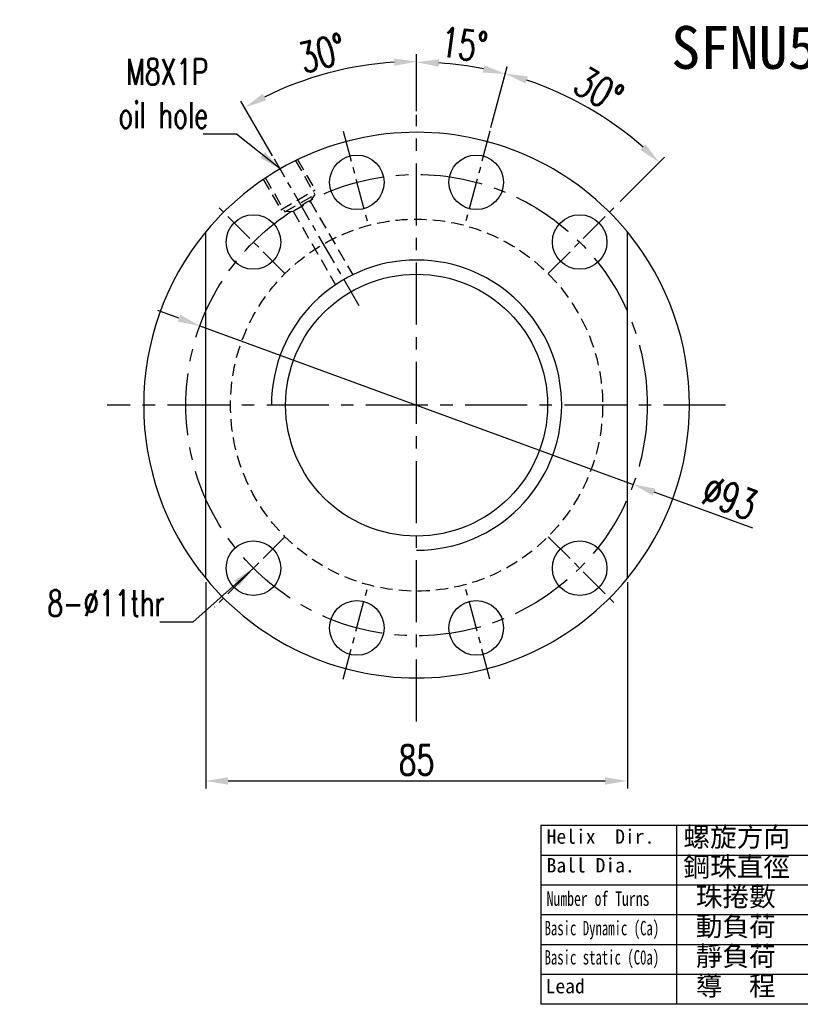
# Model space of a CAD drawing. Extents: x 903 to 1197, y 54 to 253.
# Tile 1 of 54: x 903 to 1060, y 54 to 253. Entities that reach past the tile are written whole.
import ezdxf
from ezdxf.enums import TextEntityAlignment as Align

# ---------------------------------------------------------------- set-up
doc = ezdxf.new("R2010")
doc.units = 0
doc.header["$MEASUREMENT"] = 0
for name, pattern in [('CENTER', [2, 1.25, -0.25, 0.25, -0.25]), ('DASHED', [0.75, 0.5, -0.25]), ('HIDDEN', [0.375, 0.25, -0.125])]:
    doc.linetypes.add(name, pattern=pattern)
for name, color, linetype in [('CHA', 2, 'CONTINUOUS'), ('CL', 1, 'CENTER'), ('DIM', 4, 'CONTINUOUS'), ('HID', 2, 'HIDDEN'), ('OUT', 3, 'CONTINUOUS')]:
    doc.layers.add(name, color=color, linetype=linetype)
doc.styles.add('CHN', font='SIMPLEX.shx', dxfattribs={"width": 0.7, "bigfont": 'CHINESET.shx'})
doc.styles.add('DIM-7', font='SIMPLEX.shx', dxfattribs={"width": 0.7, "bigfont": 'chineset.shx'})
doc.styles.add('T', font='kaiu.ttf')
doc.dimstyles.new('CNS', dxfattribs={"dimscale": 0, "dimtxt": 4, "dimasz": 3, "dimexe": 1, "dimexo": 0.5, "dimgap": 1, "dimtad": 1, "dimdsep": 46, "dimtxsty": 'CHN', "dimcen": 0.09, "dimclrd": 256, "dimclre": 256, "dimclrt": 256, "dimadec": 0, "dimazin": 0, "dimtp": 1, "dimtm": 1, "dimtfac": 0.6, "dimtix": 1, "dimtmove": 2, "dimatfit": 3, "dimfxl": 1, "dimtvp": 0.85, "dimtolj": 1, "dimarcsym": 0})

# ---------------------------------------------------------------- blocks, each defined once
blk = doc.blocks.new('*D13')
at = {"layer": 'DIM', "color": 0, "lineweight": -2, "transparency": 16777216}
for p, q in [((997.97, 230.79), (1001.27, 243.11)), ((1024.01, 215.86), (1032.97, 224.81))]:
    blk.add_line(p, q, dxfattribs=at)
blk.add_arc((982.97, 174.82), 69.2, 48.7264, 71.2736, dxfattribs=at)
at = {"layer": 'DIM', "color": 0, "transparency": 16777216}
for points in [[(1004.97, 239.64), (1005.41, 241.08), (1000.89, 241.66)], [(1029.14, 227.38), (1028.11, 226.28), (1031.91, 223.75)]]:
    blk.add_solid(points, dxfattribs=at)
at = {"layer": 'DIM', "color": 0, "transparency": 16777216, "insert": (1019.68, 238.39), "char_height": 6, "attachment_point": 5, "rotation": 330, "style": 'CHN'}
blk.add_mtext('\\A1;30°', dxfattribs=at)
blk = doc.blocks.new('*D14')
at = {"layer": 'DIM', "color": 0, "lineweight": -2, "transparency": 16777216}
for p, q in [((935.08, 192.35), (930.85, 193.89)), ((939.31, 190.8), (1026.64, 158.84)), ((1050.75, 150.01), (1030.87, 157.29))]:
    blk.add_line(p, q, dxfattribs=at)
at = {"layer": 'DIM', "color": 0, "transparency": 16777216}
for points in [[(935.34, 193.05), (934.82, 191.64), (939.31, 190.8)], [(1031.13, 158), (1030.61, 156.59), (1026.64, 158.84)]]:
    blk.add_solid(points, dxfattribs=at)
at = {"layer": 'DIM', "color": 0, "transparency": 16777216, "insert": (1046.09, 156.19), "char_height": 6, "attachment_point": 5, "rotation": 339.8986, "style": 'CHN'}
blk.add_mtext('\\A1;∅93', dxfattribs=at)
blk = doc.blocks.new('*D15')
at = {"layer": 'DIM', "color": 0, "lineweight": -2, "transparency": 16777216}
for p, q in [((982.97, 234.06), (982.97, 245.59)), ((953.95, 225.08), (947.59, 236.11))]:
    blk.add_line(p, q, dxfattribs=at)
blk.add_arc((982.97, 174.82), 69.27, 93.7226, 116.2774, dxfattribs=at)
at = {"layer": 'DIM', "color": 0, "transparency": 16777216}
for points in [[(978.45, 244.7), (978.5, 243.2), (982.97, 244.09)], [(952.66, 236.27), (951.95, 237.59), (948.34, 234.81)]]:
    blk.add_solid(points, dxfattribs=at)
at = {"layer": 'DIM', "color": 0, "transparency": 16777216, "insert": (963.96, 245.79), "char_height": 6, "attachment_point": 5, "rotation": 15, "style": 'CHN'}
blk.add_mtext('\\A1;30°', dxfattribs=at)
blk = doc.blocks.new('*D16')
at = {"layer": 'DIM', "color": 0, "lineweight": -2, "transparency": 16777216}
for p, q in [((982.97, 234.06), (982.97, 245.44)), ((997.97, 230.79), (1001.25, 243.03))]:
    blk.add_line(p, q, dxfattribs=at)
blk.add_arc((982.97, 174.82), 69.12, 78.731, 86.269, dxfattribs=at)
at = {"layer": 'DIM', "color": 0, "transparency": 16777216}
for points in [[(987.45, 243.04), (987.5, 244.54), (982.97, 243.94)], [(996.65, 243.33), (996.31, 241.87), (1000.86, 241.58)]]:
    blk.add_solid(points, dxfattribs=at)
at = {"layer": 'DIM', "color": 0, "transparency": 16777216, "insert": (992.54, 247.51), "char_height": 6, "attachment_point": 5, "rotation": 352.5, "style": 'CHN'}
blk.add_mtext('\\A1;15°', dxfattribs=at)
blk = doc.blocks.new('*D20')
at = {"layer": 'DIM', "color": 0, "lineweight": -2, "transparency": 16777216}
for p, q in [((940.47, 139.16), (940.47, 97.56)), ((1025.47, 139.16), (1025.47, 97.56)), ((944.97, 99.06), (1020.97, 99.06))]:
    blk.add_line(p, q, dxfattribs=at)
at = {"layer": 'DIM', "color": 0, "transparency": 16777216}
for points in [[(944.97, 99.81), (944.97, 98.31), (940.47, 99.06)], [(1020.97, 99.81), (1020.97, 98.31), (1025.47, 99.06)]]:
    blk.add_solid(points, dxfattribs=at)
at = {"layer": 'DIM', "color": 0, "transparency": 16777216, "insert": (982.97, 103.26), "char_height": 6, "attachment_point": 5, "style": 'CHN'}
blk.add_mtext('\\A1;85', dxfattribs=at)

msp = doc.modelspace()

# ---------------------------------------------------------------- linework, layer by layer
at = {"layer": 'CL', "color": 7, "linetype": 'CENTER', "ltscale": 10}
for p, q in [((982.974, 111.052), (982.974, 233.315)), ((1045.267, 174.819), (920.645, 174.819))]:
    msp.add_line(p, q, dxfattribs=at)
at = {"layer": 'CL', "color": 7, "linetype": 'CENTER', "ltscale": 5}
for p, q in [((968.171, 230.064), (973.268, 211.041)), ((997.777, 230.064), (992.68, 211.041)), ((971.43, 194.813), (954.329, 224.434)), ((956.457, 201.335), (942.463, 215.329)), ((1009.49, 201.335), (1023.484, 215.329)), ((956.457, 148.302), (942.22, 134.065)), ((1009.49, 148.302), (1023.455, 134.338)), ((968.171, 119.573), (973.268, 138.597)), ((997.777, 119.573), (992.68, 138.597))]:
    msp.add_line(p, q, dxfattribs=at)
at = {"layer": 'CL', "color": 7, "linetype": 'CENTER', "ltscale": 10}
msp.add_circle((982.974, 174.819), 46.5, dxfattribs=at)
at = {"layer": 'DIM', "color": 7}
for p, q in [((1090.128, 90.062), (1007.995, 90.062)), ((1007.995, 90.062), (1007.995, 54.034)), ((1035.373, 90.062), (1035.373, 54.034)), ((1090.128, 84.058), (1007.995, 84.058)), ((1090.128, 78.053), (1007.995, 78.053)), ((1090.128, 72.048), (1007.995, 72.048)), ((1090.128, 66.043), (1007.995, 66.043)), ((1090.128, 60.038), (1007.995, 60.038)), ((1090.128, 54.034), (1007.995, 54.034))]:
    msp.add_line(p, q, dxfattribs=at)
at = {"layer": 'HID', "color": 7, "linetype": 'DASHED', "ltscale": 5}
for p, q in [((958.938, 224.45), (962.538, 218.215)), ((958.505, 224.2), (962.505, 217.272)), ((952.01, 220.45), (955.61, 214.215)), ((952.443, 220.7), (956.443, 213.772)), ((955.61, 214.215), (962.538, 218.215)), ((956.443, 213.772), (962.505, 217.272)), ((962.418, 217.222), (961.556, 215.916)), ((958.092, 213.916), (961.556, 215.916)), ((961.556, 215.916), (970.115, 201.091)), ((956.529, 213.822), (958.092, 213.916)), ((958.092, 213.916), (966.651, 199.091))]:
    msp.add_line(p, q, dxfattribs=at)
msp.add_circle((982.974, 174.819), 37.5, dxfattribs=at)
at = {"layer": 'OUT', "color": 7, "ltscale": 10}
for p, q in [((940.474, 139.908), (940.474, 209.729)), ((1025.474, 139.908), (1025.474, 209.729))]:
    msp.add_line(p, q, dxfattribs=at)
at = {"layer": 'OUT', "color": 7}
for centre in [(970.939, 219.734), (995.009, 219.734), (950.093, 207.699), (1015.854, 207.699), (950.093, 141.938), (1015.854, 141.938), (970.939, 129.903), (995.009, 129.903)]:
    msp.add_circle(centre, 5.5, dxfattribs=at)
at = {"layer": 'OUT', "color": 7, "linetype": 'Continuous', "ltscale": 5}
msp.add_circle((982.974, 174.819), 26.4, dxfattribs=at)
at = {"layer": 'OUT', "color": 7}
for start, end in [(39.40057, 140.59943), (140.59943, 219.40057), (320.59943, 39.40057), (219.40057, 320.59943)]:
    msp.add_arc((982.974, 174.819), 55, start, end, dxfattribs=at)
at = {"layer": 'OUT', "color": 7, "linetype": 'Continuous', "ltscale": 5}
msp.add_arc((982.974, 174.819), 29.25, 270, 180, dxfattribs=at)

# ---------------------------------------------------------------- texts
at = {"layer": 'CHA', "color": 0, "style": 'T'}
msp.add_text('SFNU5010', height=8.64, dxfattribs=at).set_placement((1057.793, 246.927), align=Align.MIDDLE)
at = {"layer": 'DIM', "color": 7, "style": 'T'}
for s, height, p in [('Helix  Dir.', 2.90304, (1009.187, 86.409)), ('螺旋方向', 3.9375, (1036.764, 85.8)), ('Ball Dia.', 2.903, (1009.187, 80.611)), ('鋼珠直徑', 3.9375, (1036.764, 79.795)), ('珠捲數', 3.9375, (1039.264, 73.79)), ('動負荷', 3.9375, (1039.264, 67.785)), ('靜負荷', 3.9375, (1039.264, 61.781)), ('導  程', 3.9375, (1039.264, 55.776)), ('Lead', 2.903, (1008.98, 56.25))]:
    msp.add_text(s, height=height, dxfattribs=at).set_placement(p)
for s, width, p in [('Number of Turns', 0.7, (1009.187, 73.879)), ('Basic Dynamic (Ca)', 0.65, (1008.773, 67.947)), ('Basic static (C0a)', 0.65, (1008.773, 62.052))]:
    msp.add_text(s, height=2.90304, dxfattribs=dict(at, width=width)).set_placement(p)
at = {"layer": 'DIM', "color": 7, "char_height": 5.25, "attachment_point": 6}
for s, insert, style in [('\\A1;M8X1P\\Poil hole', (940.989, 237.649), 'CHN'), ('8-%%c11thr', (932.206, 134.875), 'DIM-7')]:
    msp.add_mtext(s, dxfattribs=dict(at, insert=insert, style=style))

# ---------------------------------------------------------------- dimensions: what is measured, and where the dimension line sits
at = {"layer": 'DIM', "color": 7}
for base, line1, line2, picture, middle in [((994.976, 242.886), ((997.777, 230.064), (992.007, 208.53)), ((982.974, 111.052), (982.974, 233.315)), '*D16', (992.544, 247.509)), ((970.945, 243.039), ((971.43, 194.813), (954.329, 224.434)), ((982.974, 111.052), (982.974, 233.315)), '*D15', (963.958, 245.788)), ((1022.667, 231.507), ((1009.49, 201.335), (1023.484, 215.329)), ((997.777, 230.064), (992.68, 211.041)), '*D13', (1019.676, 238.388))]:
    dim = msp.add_angular_dim_2l(base=base, line1=line1, line2=line2, dimstyle='CNS', override={"dimscale": 1.5, "dimgap": 0.8, "dimtad": 1, "dimclrd": 0, "dimclre": 0, "dimclrt": 0, "dimtmove": 1}, dxfattribs=at)
    dim.commit()
    dim.dimension.update_dxf_attribs({"geometry": picture, "text_midpoint": middle})
dim = msp.add_diameter_dim_2p(p1=(939.306, 190.8), p2=(1026.641, 158.838), dimstyle='CNS', override={"dimscale": 1.5, "dimgap": 0.8, "dimtad": 1, "dimclrd": 0, "dimclre": 4, "dimclrt": 0, "dimtmove": 1}, dxfattribs=at)
dim.commit()
dim.dimension.update_dxf_attribs({"geometry": '*D14', "text_midpoint": (1044.648, 152.248), "dimtype": 163})
dim = msp.add_linear_dim(base=(1025.474, 99.064), p1=(940.474, 139.908), p2=(1025.474, 139.908), dimstyle='CNS', override={"dimscale": 1.5, "dimgap": 0.8, "dimtad": 1, "dimclrd": 0, "dimclre": 0, "dimclrt": 0, "dimtmove": 1}, dxfattribs=at)
dim.commit()
dim.dimension.update_dxf_attribs({"geometry": '*D20', "text_midpoint": (982.974, 99.064), "dimtype": 160})

# ---------------------------------------------------------------- leaders
at = {"layer": 'DIM', "color": 7, "annotation_type": 0, "has_hookline": 1, "hookline_direction": 1}
for points in [[(955.474, 222.45), (946.689, 229.449), (942.189, 229.449)], [(950.093, 141.938), (937.906, 131.05), (933.406, 131.05)]]:
    msp.add_leader(points, dimstyle='CNS', override={"dimscale": 1.5, "dimgap": 0.8, "dimtad": 1, "dimclrd": 0, "dimclre": 4, "dimtmove": 1}, dxfattribs=at)

doc.saveas('drawing.dxf')
